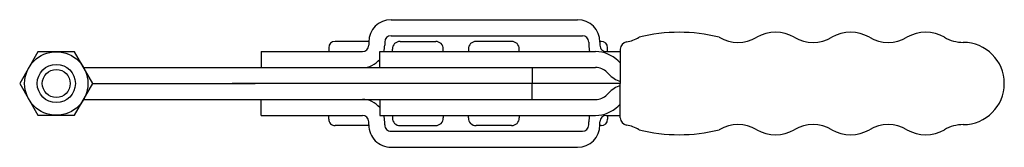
# Model space of a CAD drawing. Extents: x 280 to 434, y 360 to 380.
import ezdxf

# ---------------------------------------------------------------- set-up
doc = ezdxf.new("R2010")
doc.units = 0
doc.layers.get('0').update_dxf_attribs({"linetype": 'CONTINUOUS'})

msp = doc.modelspace()

# ---------------------------------------------------------------- linework, layer by layer
for p, q in [((337.884087, 380), (367.204106, 380)), ((334.384087, 376.6), (329.0928, 376.6)), ((334.384087, 376.5), (334.384087, 376)), ((334.384087, 376.5), (334.384087, 376)), ((336.884087, 376.5), (336.884087, 376)), ((337.884087, 377.5), (367.953588, 377.5)), ((339.2928, 376.6), (344.8928, 376.6)), ((356.832602, 376.6), (351.232602, 376.6)), ((368.953588, 376.5), (368.953588, 376)), ((370.9028, 376.6), (370.704106, 376.6)), ((370.704106, 376.5), (370.704106, 376)), ((282.3978, 374.979646), (279.5228, 370)), ((288.1478, 374.979646), (282.3978, 374.979646)), ((291.0228, 370), (288.1478, 374.979646)), ((317.4928, 375), (333.384087, 375)), ((317.4928, 375), (317.4928, 372.5)), ((328.0928, 375.6), (328.0928, 375)), ((336.0928, 372.5), (336.0928, 375)), ((336.0928, 375), (370.023599, 375)), ((338.0928, 375), (338.0928, 375.4)), ((346.0928, 375), (346.0928, 375.4)), ((350.032602, 375.4), (350.032602, 375)), ((358.032602, 375), (358.032602, 375.4)), ((371.704106, 375), (373.9028, 375)), ((371.9028, 375), (371.9028, 375.6)), ((373.9028, 375.368999), (373.9028, 370)), ((373.559133, 373.535534), (373.862434, 373.232233)), ((289.5853, 372.489822), (316.507723, 372.502061)), ((312.8928, 372.5), (330.884087, 372.5)), ((317.4928, 372.5), (333.384089, 372.5)), ((333.384089, 372.5), (370.023599, 372.5)), ((360.032602, 372.5), (360.032602, 370)), ((372.094667, 371.464466), (371.791366, 371.767767)), ((279.5228, 370), (282.3978, 365.020354)), ((288.147799, 365.020354), (291.0228, 370)), ((291.0228, 370), (316.507723, 370)), ((373.9028, 370), (312.8928, 370)), ((360.032602, 367.5), (360.032602, 370)), ((373.9028, 364.631001), (373.9028, 370)), ((372.094667, 368.535534), (371.791366, 368.232233)), ((289.587633, 367.489824), (316.507723, 367.50206)), ((312.8928, 367.5), (330.884087, 367.5)), ((317.4928, 367.5), (333.384089, 367.5)), ((317.4928, 365), (317.4928, 367.5)), ((333.384089, 367.5), (370.023599, 367.5)), ((336.0928, 367.5), (336.0928, 365)), ((373.559133, 366.464466), (373.862434, 366.767767)), ((282.3978, 365.020354), (288.147799, 365.020354)), ((317.4928, 365), (333.384087, 365)), ((328.0928, 364.4), (328.0928, 365)), ((334.384087, 363.5), (334.384087, 364)), ((334.384087, 363.5), (334.384087, 364)), ((336.0928, 365), (370.023599, 365)), ((336.884087, 363.5), (336.884087, 364)), ((338.0928, 365), (338.0928, 364.6)), ((346.0928, 365), (346.0928, 364.6)), ((350.032602, 364.6), (350.032602, 365)), ((358.032602, 365), (358.032602, 364.6)), ((368.953588, 363.5), (368.953588, 364)), ((370.704106, 363.5), (370.704106, 364)), ((371.704106, 365), (373.9028, 365)), ((371.9028, 365), (371.9028, 364.4)), ((334.384087, 363.4), (329.0928, 363.4)), ((337.884087, 362.5), (367.953588, 362.5)), ((339.2928, 363.4), (344.8928, 363.4)), ((356.832602, 363.4), (351.232602, 363.4)), ((370.9028, 363.4), (370.704106, 363.4)), ((337.884087, 360), (367.204106, 360))]:
    msp.add_line(p, q)
for radius in [4.979646, 3, 2.2]:
    msp.add_circle((285.2728, 370), radius)
for centre, radius, start, end in [((337.884087, 376.5), 3.5, 90, 180), ((367.204106, 376.5), 3.5, 0, 90), ((383.152796, 352.529697), 25.501175, 75.697126, 104.302853), ((398.302799, 372.130869), 5.9, 59.999979, 119.999976), ((410.102799, 372.130866), 5.900001, 59.999984, 119.999976), ((421.902799, 372.130864), 5.9, 59.999979, 119.999976), ((329.0928, 375.6), 1, 90, 180), ((333.384087, 376), 1, 270, 0), ((333.384087, 376), 3.5, 343.398451, 0), ((337.884087, 376.5), 1, 90, 180), ((339.2928, 375.4), 1.2, 90, 180), ((344.8928, 375.4), 1.2, 0, 90), ((351.232602, 375.4), 1.2, 90, 180), ((356.832602, 375.4), 1.2, 0, 90), ((367.953588, 376.5), 1, 0, 90), ((372.453588, 376), 3.5, 180, 196.60156), ((371.704106, 376), 1, 180, 270.00001), ((370.9028, 375.6), 1, 0, 90), ((375.0828, 375.368999), 1.18, 99.594047, 180), ((373.902802, 382.349973), 5.9, 279.594056, 299.999996), ((392.402802, 382.349971), 5.9, 239.999992, 299.999996), ((404.202802, 382.349968), 5.9, 239.999992, 299.999996), ((416.002802, 382.349965), 5.9, 239.999987, 299.999996), ((427.802802, 382.349962), 5.9, 239.999987, 269.999996), ((427.802801, 369.999993), 6.449969, 270.000001, 89.999991), ((370.023599, 370), 5, 45, 90), ((333.384087, 376), 3.5, 270.000033, 320.707016), ((370.023599, 370), 2.5, 45, 90), ((375.630201, 375), 5, 224.999999, 249.788888), ((375.630201, 365), 5, 110.211112, 135.000001), ((333.384087, 364), 3.5, 39.292984, 89.999967), ((370.023599, 370), 2.5, 270, 315), ((370.023599, 370), 5, 270, 315), ((329.0928, 364.4), 1, 179.99999, 270), ((333.384087, 364), 1, 0, 90), ((333.384087, 364), 3.5, 0, 16.601549), ((339.2928, 364.6), 1.2, 180, 270.00001), ((344.8928, 364.6), 1.2, 270, 0), ((351.232602, 364.6), 1.2, 179.99999, 270), ((356.832602, 364.6), 1.2, 270, 0), ((372.453588, 364), 3.5, 163.39845, 180), ((371.704106, 364), 1, 90, 180), ((370.9028, 364.4), 1, 270, 0), ((375.0828, 364.631001), 1.18, 180, 260.405933), ((337.884087, 363.5), 3.5, 179.99999, 270), ((337.884087, 363.5), 1, 179.99999, 270), ((367.204106, 363.5), 3.5, 270, 0), ((367.953588, 363.5), 1, 270, 0), ((373.9028, 357.650027), 5.9, 59.999991, 80.405925), ((383.152799, 387.470306), 25.501179, 255.697142, 284.302862), ((392.4028, 357.650027), 5.9, 59.999991, 119.999999), ((398.3028, 367.869127), 5.9, 240.00001, 299.999999), ((404.2028, 357.650027), 5.9, 59.999991, 119.999999), ((410.1028, 367.869127), 5.9, 240.00001, 299.999999), ((416.0028, 357.650027), 5.9, 59.999991, 119.999999), ((421.9028, 367.869127), 5.9, 240.00001, 299.999999), ((427.8028, 357.650028), 5.9, 89.99999, 120.000004)]:
    msp.add_arc(centre, radius, start, end)

doc.saveas('drawing.dxf')
